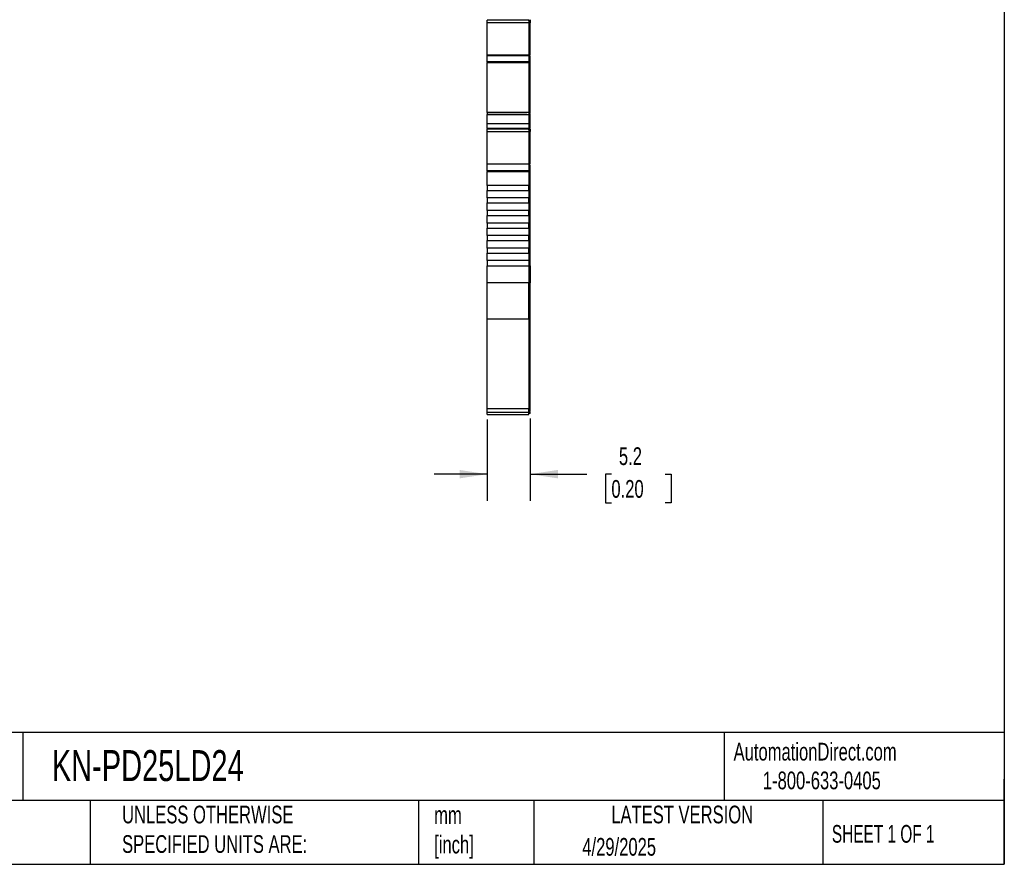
# Model space of a CAD drawing. Header units: millimetres. Extents: x 6 to 273, y 6 to 210.
# Tile 5 of 9: x 155 to 273, y 6 to 107. Entities that reach past the tile are written whole.
import ezdxf

# ---------------------------------------------------------------- set-up
doc = ezdxf.new("R2010")
doc.units = ezdxf.units.MM
doc.linetypes.add('SLD-Solid', pattern=[0])
doc.layers.add('DIMENSIONS', color=140, linetype='SLD-Solid', lineweight=25)
doc.layers.add('TEXT', color=140, linetype='SLD-Solid', lineweight=25)
doc.styles.add('SLDTEXTSTYLE0', font='TXT', dxfattribs={"width": 0.7})
doc.styles.add('SLDTEXTSTYLE1', font='TXT', dxfattribs={"width": 0.65})
doc.dimstyles.new('SLDDIMSTYLE1', dxfattribs={"dimtxt": 2.158008, "dimasz": 3.302, "dimexe": 0, "dimexo": 0.0625, "dimgap": 0.539502, "dimtad": 0, "dimtih": 1, "dimtoh": 1, "dimrnd": 1e-09, "dimzin": 12, "dimdsep": 46, "dimtxsty": 'SLDTEXTSTYLE0', "dimsah": 1, "dimcen": 0.09, "dimadec": 0, "dimazin": 3, "dimtfac": 1, "dimtmove": 0, "dimatfit": 0, "dimfxl": 0, "dimfrac": 2, "dimtolj": 1, "dimtzin": 12, "dimarcsym": 0})

# ---------------------------------------------------------------- blocks, each defined once
blk = doc.blocks.new('_D_3')
at = {"layer": 'DIMENSIONS'}
for p, q in [((211.24, 59.54), (211.24, 49.82)), ((216.39, 59.63), (216.39, 49.82)), ((211.24, 52.99), (204.89, 52.99)), ((216.39, 52.99), (223.17, 52.99)), ((226.09, 52.99), (225.37, 52.99)), ((225.37, 52.99), (225.37, 49.56)), ((232.5, 52.99), (233.23, 52.99)), ((233.23, 52.99), (233.23, 49.56)), ((225.37, 49.56), (226.09, 49.56)), ((233.23, 49.56), (232.5, 49.56))]:
    blk.add_line(p, q, dxfattribs=at)
for points in [[(211.24, 52.99), (207.94, 53.5), (207.94, 52.49)], [(216.39, 52.99), (219.69, 52.49), (219.69, 53.5)]]:
    blk.add_solid(points, dxfattribs=at)
at = {"layer": 'DIMENSIONS', "char_height": 2.117, "attachment_point": 1, "style": 'SLDTEXTSTYLE0'}
for s, insert in [('5.2', (226.99, 56.2)), ('0.20', (226.09, 52.29))]:
    blk.add_mtext(s, dxfattribs=dict(at, insert=insert))

msp = doc.modelspace()

# ---------------------------------------------------------------- linework, layer by layer
for p, q in [((211.24, 107.325), (211.24, 107.309)), ((211.24, 107.309), (216.14, 107.309)), ((211.24, 106.98), (211.24, 107.271)), ((216.14, 107.309), (216.14, 107.271)), ((216.24, 107.271), (216.14, 107.271)), ((216.14, 107.262), (216.24, 107.262)), ((216.24, 107.309), (216.24, 107.325)), ((216.24, 107.309), (216.24, 107.271)), ((216.24, 107.271), (216.24, 107.262)), ((216.24, 107.267), (216.24, 106.98)), ((211.24, 106.98), (216.24, 106.98)), ((211.24, 103.156), (211.24, 106.98)), ((216.24, 106.98), (216.24, 103.156)), ((216.39, 106.954), (216.24, 106.954)), ((216.39, 103.088), (216.39, 106.954)), ((211.24, 103.124), (216.24, 103.124)), ((211.24, 103.055), (211.24, 103.124)), ((211.24, 103.055), (216.24, 103.055)), ((211.24, 102.281), (211.24, 103.055)), ((216.24, 103.124), (216.24, 103.055)), ((216.24, 103.055), (216.24, 102.281)), ((216.24, 103.023), (216.39, 103.023)), ((216.24, 102.96), (216.39, 102.96)), ((216.39, 102.255), (216.39, 102.96)), ((216.24, 102.281), (211.24, 102.281)), ((211.24, 102.281), (211.24, 102.203)), ((211.24, 102.203), (216.24, 102.203)), ((211.24, 96.217), (211.24, 102.203)), ((216.24, 102.281), (216.24, 102.203)), ((216.24, 102.255), (216.39, 102.255)), ((216.24, 102.203), (216.24, 96.217)), ((216.24, 102.203), (216.39, 102.203)), ((216.39, 96.181), (216.39, 102.203)), ((216.24, 96.217), (211.24, 96.217)), ((211.24, 96.217), (211.24, 95.995)), ((211.24, 96.217), (211.634, 96.217)), ((211.634, 96.217), (211.24, 96.217)), ((212.115, 96.217), (211.24, 96.217)), ((211.24, 96.217), (211.24, 96.217)), ((211.24, 96.217), (211.24, 96.217)), ((211.24, 95.995), (216.24, 95.995)), ((211.24, 94.869), (211.24, 95.995)), ((212.04, 96.217), (211.74, 96.217)), ((211.74, 96.217), (211.74, 96.217)), ((211.74, 96.217), (212.04, 96.217)), ((212.041, 96.217), (211.84, 96.217)), ((211.84, 96.217), (211.84, 96.217)), ((211.84, 96.217), (212.041, 96.217)), ((212.115, 96.217), (212.04, 96.217)), ((212.04, 96.217), (212.04, 96.217)), ((212.04, 96.217), (212.04, 96.217)), ((212.04, 96.217), (212.24, 96.217)), ((215.589, 96.217), (212.041, 96.217)), ((212.041, 96.217), (215.589, 96.217)), ((212.24, 96.217), (215.39, 96.217)), ((215.39, 96.217), (215.59, 96.217)), ((215.59, 96.217), (215.515, 96.217)), ((216.24, 96.217), (215.515, 96.217)), ((215.589, 96.217), (215.79, 96.217)), ((215.79, 96.217), (215.589, 96.217)), ((215.59, 96.217), (215.59, 96.217)), ((215.59, 96.217), (215.89, 96.217)), ((215.89, 96.217), (215.59, 96.217)), ((215.59, 96.217), (215.59, 96.217)), ((215.79, 96.217), (215.79, 96.217)), ((215.89, 96.217), (215.89, 96.217)), ((215.99, 96.217), (215.99, 96.217)), ((216.24, 96.217), (216.24, 95.995)), ((216.24, 96.217), (216.24, 96.217)), ((216.24, 96.117), (216.39, 96.117)), ((216.24, 96.117), (216.39, 96.117)), ((216.24, 95.995), (216.24, 94.869)), ((216.24, 95.969), (216.39, 95.969)), ((216.39, 94.912), (216.39, 95.969)), ((216.24, 94.869), (211.24, 94.869)), ((211.24, 94.31), (211.24, 94.869)), ((216.24, 94.31), (211.24, 94.31)), ((211.24, 94.31), (211.24, 94.295)), ((211.24, 94.295), (216.14, 94.295)), ((211.24, 93.965), (211.24, 94.256)), ((216.14, 94.295), (216.14, 94.256)), ((216.14, 94.256), (216.24, 94.256)), ((216.14, 94.247), (216.24, 94.247)), ((216.24, 94.912), (216.39, 94.912)), ((216.24, 94.869), (216.24, 94.31)), ((216.24, 94.402), (216.39, 94.402)), ((216.24, 94.352), (216.39, 94.352)), ((216.24, 94.347), (216.39, 94.347)), ((216.24, 94.336), (216.39, 94.336)), ((216.24, 94.252), (216.24, 93.965)), ((216.39, 94.402), (216.39, 94.912)), ((216.39, 94.347), (216.39, 94.352)), ((211.24, 93.965), (216.24, 93.965)), ((211.24, 90.141), (211.24, 93.965)), ((216.24, 93.965), (216.24, 90.141)), ((216.39, 93.939), (216.24, 93.939)), ((216.39, 90.073), (216.39, 93.939)), ((211.24, 90.109), (216.24, 90.109)), ((211.24, 90.04), (211.24, 90.109)), ((216.24, 90.04), (211.24, 90.04)), ((211.24, 89.266), (211.24, 90.04)), ((216.24, 90.109), (216.24, 90.04)), ((216.24, 90.04), (216.24, 89.266)), ((216.24, 90.008), (216.39, 90.008)), ((216.24, 89.945), (216.39, 89.945)), ((216.39, 89.24), (216.39, 89.945)), ((216.24, 89.266), (211.24, 89.266)), ((211.24, 89.188), (216.24, 89.188)), ((211.24, 87.517), (211.24, 89.188)), ((216.24, 89.24), (216.39, 89.24)), ((216.24, 89.188), (216.24, 87.517)), ((216.24, 89.188), (216.39, 89.188)), ((216.39, 87.517), (216.39, 89.188)), ((216.24, 87.517), (211.24, 87.517)), ((216.24, 87.517), (216.39, 87.517)), ((216.39, 77.917), (216.39, 87.517)), ((211.24, 86.917), (216.24, 86.917)), ((211.24, 86.017), (211.24, 86.917)), ((216.24, 86.017), (211.24, 86.017)), ((216.24, 86.917), (216.24, 86.017)), ((211.24, 85.417), (216.24, 85.417)), ((211.24, 84.517), (211.24, 85.417)), ((216.24, 85.417), (216.24, 84.517)), ((216.24, 84.517), (211.24, 84.517)), ((211.24, 83.917), (216.24, 83.917)), ((211.24, 83.017), (211.24, 83.917)), ((216.24, 83.917), (216.24, 83.017)), ((216.24, 83.017), (211.24, 83.017)), ((211.24, 82.417), (216.24, 82.417)), ((211.24, 81.517), (211.24, 82.417)), ((216.24, 82.417), (216.24, 81.517)), ((216.24, 81.517), (211.24, 81.517)), ((211.24, 80.917), (216.24, 80.917)), ((211.24, 80.017), (211.24, 80.917)), ((216.24, 80.917), (216.24, 80.017)), ((216.24, 80.017), (211.24, 80.017)), ((211.24, 79.417), (216.24, 79.417)), ((211.24, 78.517), (211.24, 79.417)), ((216.24, 79.417), (216.24, 78.517)), ((216.24, 78.517), (211.24, 78.517)), ((211.24, 78.517), (211.24, 77.917)), ((211.24, 77.917), (216.24, 77.917)), ((211.24, 75.856), (211.24, 77.917)), ((216.24, 78.517), (216.24, 77.917)), ((216.24, 77.917), (216.24, 75.856)), ((216.24, 77.917), (216.39, 77.917)), ((216.39, 77.917), (216.39, 75.856)), ((216.24, 75.856), (211.24, 75.856)), ((211.24, 71.566), (211.24, 75.856)), ((216.24, 71.566), (216.24, 75.856)), ((216.39, 75.856), (216.24, 75.856)), ((211.24, 71.566), (216.24, 71.566)), ((211.24, 60.813), (211.24, 71.566)), ((216.24, 71.652), (216.39, 71.652)), ((216.24, 71.566), (216.24, 60.813)), ((216.39, 60.899), (216.39, 71.652)), ((216.24, 60.813), (211.24, 60.813)), ((211.24, 60.408), (211.24, 60.813)), ((211.24, 60.408), (216.24, 60.408)), ((211.24, 60.145), (211.24, 60.408)), ((211.24, 60.145), (216.24, 60.145)), ((216.24, 60.899), (216.39, 60.899)), ((216.24, 60.408), (216.24, 60.813)), ((216.24, 60.508), (216.39, 60.508)), ((216.24, 60.145), (216.24, 60.408)), ((216.39, 60.245), (216.24, 60.245))]:
    msp.add_line(p, q)
at = {"flags": 128}
for points in [[(211.634, 96.217), (211.961, 96.217), (212.33, 96.217), (212.731, 96.217), (213.151, 96.217), (213.58, 96.217), (214.005, 96.217), (214.414, 96.217), (214.795, 96.217), (215.138, 96.217), (215.433, 96.217), (215.671, 96.217), (215.847, 96.217), (215.954, 96.217), (215.99, 96.217)], [(215.99, 96.217), (215.954, 96.217), (215.847, 96.217), (215.671, 96.217), (215.433, 96.217), (215.138, 96.217), (214.795, 96.217), (214.414, 96.217), (214.005, 96.217), (213.58, 96.217), (213.151, 96.217), (212.731, 96.217), (212.33, 96.217), (211.961, 96.217), (211.634, 96.217)]]:
    msp.add_lwpolyline(points, dxfattribs=at)
for points, knots in [([(216.39, 107.298), (216.39, 107.25), (216.39, 107.138), (216.39, 107.021), (216.39, 106.954)], [0, 0, 0, 0, 0.42219645, 1, 1, 1, 1]), ([(216.39, 95.969), (216.39, 96.011), (216.39, 96.049), (216.39, 96.102), (216.39, 96.117), (216.39, 96.117)], [0, 0, 0, 0, 0.5, 0.5, 1, 1, 1, 1]), ([(216.39, 94.283), (216.39, 94.236), (216.39, 94.123), (216.39, 94.006), (216.39, 93.939)], [0, 0, 0, 0, 0.4221958, 1, 1, 1, 1]), ([(211.24, 87.517), (211.24, 87.517), (211.24, 87.485), (211.24, 87.374), (211.24, 87.296), (211.24, 87.139), (211.24, 87.061), (211.24, 86.95), (211.24, 86.917), (211.24, 86.917)], [0, 0, 0, 0, 0.25, 0.25, 0.5, 0.5, 0.75, 0.75, 1, 1, 1, 1]), ([(216.24, 86.917), (216.24, 86.917), (216.24, 86.95), (216.24, 87.061), (216.24, 87.139), (216.24, 87.296), (216.24, 87.374), (216.24, 87.485), (216.24, 87.517), (216.24, 87.517)], [0, 0, 0, 0, 0.25, 0.25, 0.5, 0.5, 0.75, 0.75, 1, 1, 1, 1]), ([(211.24, 86.017), (211.24, 86.017), (211.24, 85.985), (211.24, 85.874), (211.24, 85.796), (211.24, 85.639), (211.24, 85.561), (211.24, 85.45), (211.24, 85.417), (211.24, 85.417)], [0, 0, 0, 0, 0.25, 0.25, 0.5, 0.5, 0.75, 0.75, 1, 1, 1, 1]), ([(216.24, 85.417), (216.24, 85.417), (216.24, 85.45), (216.24, 85.561), (216.24, 85.639), (216.24, 85.796), (216.24, 85.874), (216.24, 85.985), (216.24, 86.017), (216.24, 86.017)], [0, 0, 0, 0, 0.25, 0.25, 0.5, 0.5, 0.75, 0.75, 1, 1, 1, 1]), ([(211.24, 84.517), (211.24, 84.517), (211.24, 84.485), (211.24, 84.374), (211.24, 84.296), (211.24, 84.139), (211.24, 84.061), (211.24, 83.95), (211.24, 83.917), (211.24, 83.917)], [0, 0, 0, 0, 0.25, 0.25, 0.5, 0.5, 0.75, 0.75, 1, 1, 1, 1]), ([(216.24, 83.917), (216.24, 83.917), (216.24, 83.95), (216.24, 84.061), (216.24, 84.139), (216.24, 84.296), (216.24, 84.374), (216.24, 84.485), (216.24, 84.517), (216.24, 84.517)], [0, 0, 0, 0, 0.25, 0.25, 0.5, 0.5, 0.75, 0.75, 1, 1, 1, 1]), ([(211.24, 83.017), (211.24, 83.017), (211.24, 82.985), (211.24, 82.874), (211.24, 82.796), (211.24, 82.639), (211.24, 82.561), (211.24, 82.45), (211.24, 82.417), (211.24, 82.417)], [0, 0, 0, 0, 0.25, 0.25, 0.5, 0.5, 0.75, 0.75, 1, 1, 1, 1]), ([(216.24, 82.417), (216.24, 82.417), (216.24, 82.45), (216.24, 82.561), (216.24, 82.639), (216.24, 82.796), (216.24, 82.874), (216.24, 82.985), (216.24, 83.017), (216.24, 83.017)], [0, 0, 0, 0, 0.25, 0.25, 0.5, 0.5, 0.75, 0.75, 1, 1, 1, 1]), ([(211.24, 81.517), (211.24, 81.517), (211.24, 81.485), (211.24, 81.374), (211.24, 81.296), (211.24, 81.139), (211.24, 81.061), (211.24, 80.95), (211.24, 80.917), (211.24, 80.917)], [0, 0, 0, 0, 0.25, 0.25, 0.5, 0.5, 0.75, 0.75, 1, 1, 1, 1]), ([(216.24, 80.917), (216.24, 80.917), (216.24, 80.95), (216.24, 81.061), (216.24, 81.139), (216.24, 81.296), (216.24, 81.374), (216.24, 81.485), (216.24, 81.517), (216.24, 81.517)], [0, 0, 0, 0, 0.25, 0.25, 0.5, 0.5, 0.75, 0.75, 1, 1, 1, 1]), ([(211.24, 80.017), (211.24, 80.017), (211.24, 79.985), (211.24, 79.874), (211.24, 79.796), (211.24, 79.639), (211.24, 79.561), (211.24, 79.45), (211.24, 79.417), (211.24, 79.417)], [0, 0, 0, 0, 0.25, 0.25, 0.5, 0.5, 0.75, 0.75, 1, 1, 1, 1]), ([(216.24, 79.417), (216.24, 79.417), (216.24, 79.45), (216.24, 79.561), (216.24, 79.639), (216.24, 79.796), (216.24, 79.874), (216.24, 79.985), (216.24, 80.017), (216.24, 80.017)], [0, 0, 0, 0, 0.25, 0.25, 0.5, 0.5, 0.75, 0.75, 1, 1, 1, 1]), ([(216.39, 71.652), (216.39, 72.084), (216.39, 72.707), (216.39, 74.173), (216.39, 75.014), (216.39, 75.856)], [0, 0, 0, 0, 0.5, 0.5, 1, 1, 1, 1]), ([(216.39, 60.52), (216.39, 60.516), (216.39, 60.491), (216.39, 60.6), (216.39, 60.799), (216.39, 60.899)], [0, 0, 0, 0, 0.0858756, 0.5429378, 1, 1, 1, 1]), ([(216.39, 60.245), (216.39, 60.255), (216.39, 60.27), (216.39, 60.397), (216.39, 60.446)], [0, 0, 0, 0, 0.6125065, 1, 1, 1, 1])]:
    msp.add_open_spline(points, degree=3, knots=knots)
for points in [[(216.39, 102.203), (216.39, 102.221), (216.39, 102.238), (216.39, 102.255)], [(211.24, 89.266), (211.24, 89.241), (211.24, 89.215), (211.24, 89.188)], [(216.24, 89.188), (216.24, 89.215), (216.24, 89.241), (216.24, 89.266)], [(216.39, 89.188), (216.39, 89.206), (216.39, 89.223), (216.39, 89.24)]]:
    msp.add_open_spline(points, degree=3)
at = {"layer": 'TEXT'}
for p, q in [((273.05, 209.55), (273.05, 6.35)), ((273.05, 22.126), (6.35, 22.126)), ((155.759, 22.126), (155.759, 13.97)), ((239.575, 22.126), (239.575, 13.97)), ((273.05, 6.35), (273.05, 16.51)), ((273.05, 13.97), (6.35, 13.97)), ((163.78, 13.97), (163.78, 6.35)), ((203.024, 13.97), (203.024, 6.35)), ((216.812, 13.97), (216.812, 6.35)), ((251.349, 13.97), (251.349, 6.35)), ((6.35, 6.35), (273.05, 6.35))]:
    msp.add_line(p, q, dxfattribs=at)

# ---------------------------------------------------------------- texts
for s, insert, char_height, attachment_point, style in [('KN-PD25LD24', (159.208, 20.006), 3.70417, 1, 'SLDTEXTSTYLE0'), ('AutomationDirect.com', (240.695, 20.877), 2.11667, 1, 'SLDTEXTSTYLE0'), ('1-800-633-0405', (244.192, 17.437), 2.11667, 1, 'SLDTEXTSTYLE0'), ('UNLESS OTHERWISE ^JSPECIFIED UNITS ARE:', (167.608, 13.361), 2.11667, 1, 'SLDTEXTSTYLE0'), ('LATEST VERSION', (234.552, 13.364), 2.11667, 2, 'SLDTEXTSTYLE0'), ('mm^J[inch]', (204.907, 13.297), 2.1167, 1, 'SLDTEXTSTYLE0'), ('SHEET 1 OF 1', (252.441, 11.051), 2.11667, 1, 'SLDTEXTSTYLE1'), ('4/29/2025', (222.613, 9.497), 2.1167, 1, 'SLDTEXTSTYLE0')]:
    msp.add_mtext(s, dxfattribs=dict(at, insert=insert, char_height=char_height, attachment_point=attachment_point, style=style))

# ---------------------------------------------------------------- dimensions: what is measured, and where the dimension line sits
at = {"layer": 'DIMENSIONS'}
dim = msp.add_linear_dim(base=(216.39, 52.993), p1=(211.24, 60.813), p2=(216.39, 60.899), angle=0, dimstyle='SLDDIMSTYLE1', dxfattribs=at)
dim.commit()
dim.dimension.update_dxf_attribs({"geometry": '_D_3', "text_midpoint": (229.297, 52.993), "dimtype": 160})

doc.saveas('drawing.dxf')
